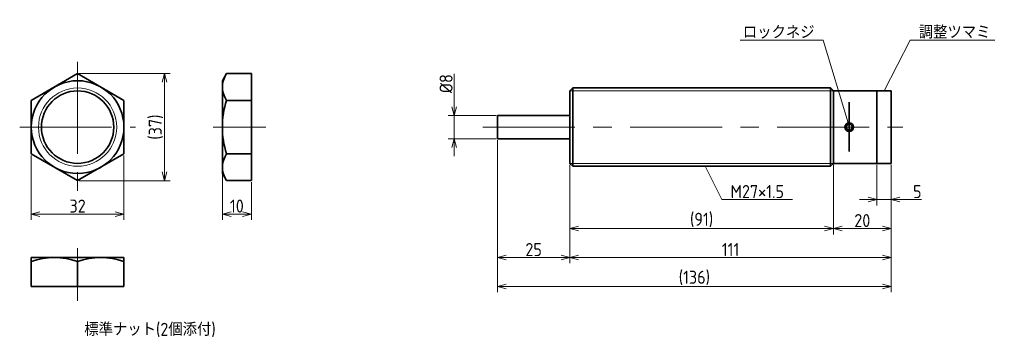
# Model space of a CAD drawing. Header units: millimetres. Extents: x 50 to 390, y 112 to 222.
import ezdxf

# ---------------------------------------------------------------- set-up
doc = ezdxf.new("R2010")
doc.units = ezdxf.units.MM
doc.linetypes.add('CENTER', pattern=[50.8, 31.75, -6.35, 6.35, -6.35])
doc.layers.get('0').update_dxf_attribs({"plot": 0})
doc.layers.add('図形', color=7, linetype='Continuous', lineweight=35)
doc.layers.add('寸法・文字', color=3, linetype='Continuous', lineweight=18)
doc.layers.get('0').off()
doc.styles.add('Dimension', font='isocp.shx', dxfattribs={"bigfont": 'bigfont.shx'})
doc.dimstyles.new('DXF用', dxfattribs={"dimtxt": 4.5, "dimasz": 3, "dimexe": 2, "dimexo": 0.5, "dimgap": 0.5, "dimtad": 1, "dimdec": 3, "dimdsep": 46, "dimtxsty": 'Dimension', "dimblk": 'OPEN30', "dimcen": 2.5, "dimclrd": 3, "dimclre": 3, "dimclrt": 3, "dimazin": 2, "dimtfac": 1, "dimtdec": 3, "dimtmove": 0, "dimatfit": 3, "dimldrblk": 'OPEN30', "dimfxl": 1, "dimlwd": 18, "dimlwe": 18, "dimarcsym": 0})
doc.dimstyles.new('DXF用-2', dxfattribs={"dimtxt": 4.5, "dimasz": 3, "dimexe": 2, "dimexo": 0.5, "dimgap": 0.5, "dimtad": 1, "dimdec": 3, "dimdsep": 46, "dimtxsty": 'Dimension', "dimblk": 'OPEN30', "dimcen": 2.5, "dimclrd": 3, "dimclre": 3, "dimclrt": 3, "dimazin": 2, "dimtfac": 1, "dimtdec": 3, "dimtmove": 0, "dimatfit": 1, "dimldrblk": 'OPEN30', "dimfxl": 1, "dimlwd": 18, "dimlwe": 18, "dimarcsym": 0})

# ---------------------------------------------------------------- blocks, each defined once
blk = doc.blocks.new('_Open30')
at = {"color": 0, "linetype": 'ByBlock', "lineweight": -2}
for p, q in [((-1, 0.27), (0, 0)), ((0, 0), (-1, -0.27)), ((0, 0), (-1, 0))]:
    blk.add_line(p, q, dxfattribs=at)
blk = doc.blocks.new('*D1')
at = {"layer": 'Defpoints', "color": 0}
for p in [(54, 175.76), (86, 175.76), (86, 155)]:
    blk.add_point(p, dxfattribs=at)
at = {"layer": '寸法・文字', "color": 3, "lineweight": 18}
for p, q in [((54, 175.26), (54, 153)), ((86, 175.26), (86, 153)), ((57, 155), (83, 155))]:
    blk.add_line(p, q, dxfattribs=at)
at = {"layer": '寸法・文字', "color": 3, "lineweight": 18, "xscale": 3, "yscale": 3, "zscale": 3, "rotation": 180}
blk.add_blockref('_Open30', (54, 155), dxfattribs=at)
at = {"layer": '寸法・文字', "color": 3, "lineweight": 18, "xscale": 3, "yscale": 3, "zscale": 3}
blk.add_blockref('_Open30', (86, 155), dxfattribs=at)
at = {"layer": '寸法・文字', "color": 3, "insert": (70, 157.75), "char_height": 4.5, "attachment_point": 5, "style": 'Dimension'}
blk.add_mtext('32', dxfattribs=at)
blk = doc.blocks.new('*D2')
at = {"layer": 'Defpoints', "color": 0}
for p in [(70, 203.48), (100, 203.48), (70, 166.52)]:
    blk.add_point(p, dxfattribs=at)
at = {"layer": '寸法・文字', "color": 3, "lineweight": 18}
for p, q in [((70.5, 203.48), (102, 203.48)), ((100, 169.52), (100, 200.48)), ((70.5, 166.52), (102, 166.52))]:
    blk.add_line(p, q, dxfattribs=at)
at = {"layer": '寸法・文字', "color": 3, "lineweight": 18, "xscale": 3, "yscale": 3, "zscale": 3}
for p, rotation in [((100, 203.48), 90), ((100, 166.52), 270)]:
    blk.add_blockref('_Open30', p, dxfattribs=dict(at, rotation=rotation))
at = {"layer": '寸法・文字', "color": 3, "insert": (97.03, 185), "char_height": 4.5, "attachment_point": 5, "rotation": 90, "style": 'Dimension'}
blk.add_mtext('(37)', dxfattribs=at)
blk = doc.blocks.new('*D3')
at = {"layer": 'Defpoints', "color": 0}
for p in [(120, 169), (130, 166.52), (130, 155)]:
    blk.add_point(p, dxfattribs=at)
at = {"layer": '寸法・文字', "color": 3, "lineweight": 18}
for p, q in [((120, 168.5), (120, 153)), ((130, 166.02), (130, 153)), ((123, 155), (127, 155))]:
    blk.add_line(p, q, dxfattribs=at)
at = {"layer": '寸法・文字', "color": 3, "lineweight": 18, "xscale": 3, "yscale": 3, "zscale": 3, "rotation": 180}
blk.add_blockref('_Open30', (120, 155), dxfattribs=at)
at = {"layer": '寸法・文字', "color": 3, "lineweight": 18, "xscale": 3, "yscale": 3, "zscale": 3}
blk.add_blockref('_Open30', (130, 155), dxfattribs=at)
at = {"layer": '寸法・文字', "color": 3, "insert": (125, 157.75), "char_height": 4.5, "attachment_point": 5, "style": 'Dimension'}
blk.add_mtext('10', dxfattribs=at)
blk = doc.blocks.new('*D5')
at = {"layer": 'Defpoints', "color": 0}
for p in [(215, 189), (200, 181), (215, 181)]:
    blk.add_point(p, dxfattribs=at)
at = {"layer": '寸法・文字', "color": 3, "lineweight": 18}
for p, q in [((200, 192), (200, 203.425)), ((214.5, 189), (198, 189)), ((200, 181), (200, 189)), ((214.5, 181), (198, 181)), ((200, 178), (200, 175))]:
    blk.add_line(p, q, dxfattribs=at)
at = {"layer": '寸法・文字', "color": 3, "lineweight": 18, "xscale": 3, "yscale": 3, "zscale": 3}
for p, rotation in [((200, 189), 270), ((200, 181), 90)]:
    blk.add_blockref('_Open30', p, dxfattribs=dict(at, rotation=rotation))
at = {"layer": '寸法・文字', "color": 3, "insert": (197.25, 200), "char_height": 4.5, "attachment_point": 5, "rotation": 90, "style": 'Dimension'}
blk.add_mtext('%%c8', dxfattribs=at)
blk = doc.blocks.new('*D6')
at = {"layer": 'Defpoints', "color": 0}
for p in [(346, 172.5), (351, 172.5), (346, 160)]:
    blk.add_point(p, dxfattribs=at)
at = {"layer": '寸法・文字', "color": 3, "lineweight": 18}
for p, q in [((346, 172), (346, 158)), ((351, 172), (351, 158)), ((343, 160), (340, 160)), ((346, 160), (351, 160)), ((354, 160), (361.49, 160))]:
    blk.add_line(p, q, dxfattribs=at)
at = {"layer": '寸法・文字', "color": 3, "lineweight": 18, "xscale": 3, "yscale": 3, "zscale": 3}
blk.add_blockref('_Open30', (346, 160), dxfattribs=at)
at = {"layer": '寸法・文字', "color": 3, "lineweight": 18, "xscale": 3, "yscale": 3, "zscale": 3, "rotation": 180}
blk.add_blockref('_Open30', (351, 160), dxfattribs=at)
at = {"layer": '寸法・文字', "color": 3, "insert": (360, 162.75), "char_height": 4.5, "attachment_point": 5, "style": 'Dimension'}
blk.add_mtext('5', dxfattribs=at)
blk = doc.blocks.new('*D7')
at = {"layer": 'Defpoints', "color": 0}
for p in [(331, 172.5), (351, 172.5), (331, 150)]:
    blk.add_point(p, dxfattribs=at)
at = {"layer": '寸法・文字', "color": 3, "lineweight": 18}
for p, q in [((331, 172), (331, 148)), ((351, 172), (351, 148)), ((348, 150), (334, 150))]:
    blk.add_line(p, q, dxfattribs=at)
at = {"layer": '寸法・文字', "color": 3, "lineweight": 18, "xscale": 3, "yscale": 3, "zscale": 3, "rotation": 180}
blk.add_blockref('_Open30', (331, 150), dxfattribs=at)
at = {"layer": '寸法・文字', "color": 3, "lineweight": 18, "xscale": 3, "yscale": 3, "zscale": 3}
blk.add_blockref('_Open30', (351, 150), dxfattribs=at)
at = {"layer": '寸法・文字', "color": 3, "insert": (341, 152.75), "char_height": 4.5, "attachment_point": 5, "style": 'Dimension'}
blk.add_mtext('20', dxfattribs=at)
blk = doc.blocks.new('*D8')
at = {"layer": 'Defpoints', "color": 0}
for p in [(240, 172), (331, 172), (240, 150)]:
    blk.add_point(p, dxfattribs=at)
at = {"layer": '寸法・文字', "color": 3, "lineweight": 18}
for p, q in [((240, 171.5), (240, 148)), ((331, 171.5), (331, 148)), ((328, 150), (243, 150))]:
    blk.add_line(p, q, dxfattribs=at)
at = {"layer": '寸法・文字', "color": 3, "lineweight": 18, "xscale": 3, "yscale": 3, "zscale": 3, "rotation": 180}
blk.add_blockref('_Open30', (240, 150), dxfattribs=at)
at = {"layer": '寸法・文字', "color": 3, "lineweight": 18, "xscale": 3, "yscale": 3, "zscale": 3}
blk.add_blockref('_Open30', (331, 150), dxfattribs=at)
at = {"layer": '寸法・文字', "color": 3, "insert": (285.5, 152.98), "char_height": 4.5, "attachment_point": 5, "style": 'Dimension'}
blk.add_mtext('(91)', dxfattribs=at)
blk = doc.blocks.new('*D9')
at = {"layer": 'Defpoints', "color": 0}
for p in [(240, 172.5), (351, 172), (240, 140)]:
    blk.add_point(p, dxfattribs=at)
at = {"layer": '寸法・文字', "color": 3, "lineweight": 18}
for p, q in [((240, 172), (240, 138)), ((351, 171.5), (351, 138)), ((348, 140), (243, 140))]:
    blk.add_line(p, q, dxfattribs=at)
at = {"layer": '寸法・文字', "color": 3, "lineweight": 18, "xscale": 3, "yscale": 3, "zscale": 3, "rotation": 180}
blk.add_blockref('_Open30', (240, 140), dxfattribs=at)
at = {"layer": '寸法・文字', "color": 3, "lineweight": 18, "xscale": 3, "yscale": 3, "zscale": 3}
blk.add_blockref('_Open30', (351, 140), dxfattribs=at)
at = {"layer": '寸法・文字', "color": 3, "insert": (295.5, 142.75), "char_height": 4.5, "attachment_point": 5, "style": 'Dimension'}
blk.add_mtext('111', dxfattribs=at)
blk = doc.blocks.new('*D10')
at = {"layer": 'Defpoints', "color": 0}
for p in [(215, 181), (240, 172.5), (215, 140)]:
    blk.add_point(p, dxfattribs=at)
at = {"layer": '寸法・文字', "color": 3, "lineweight": 18}
for p, q in [((215, 180.5), (215, 138)), ((240, 172), (240, 138)), ((237, 140), (218, 140))]:
    blk.add_line(p, q, dxfattribs=at)
at = {"layer": '寸法・文字', "color": 3, "lineweight": 18, "xscale": 3, "yscale": 3, "zscale": 3, "rotation": 180}
blk.add_blockref('_Open30', (215, 140), dxfattribs=at)
at = {"layer": '寸法・文字', "color": 3, "lineweight": 18, "xscale": 3, "yscale": 3, "zscale": 3}
blk.add_blockref('_Open30', (240, 140), dxfattribs=at)
at = {"layer": '寸法・文字', "color": 3, "insert": (227.5, 142.75), "char_height": 4.5, "attachment_point": 5, "style": 'Dimension'}
blk.add_mtext('25', dxfattribs=at)
blk = doc.blocks.new('*D12')
at = {"layer": 'Defpoints', "color": 0}
for p in [(215, 180.5), (351, 172.5), (215, 130)]:
    blk.add_point(p, dxfattribs=at)
at = {"layer": '寸法・文字', "color": 3, "lineweight": 18}
for p, q in [((215, 180), (215, 128)), ((351, 172), (351, 128)), ((348, 130), (218, 130))]:
    blk.add_line(p, q, dxfattribs=at)
at = {"layer": '寸法・文字', "color": 3, "lineweight": 18, "xscale": 3, "yscale": 3, "zscale": 3, "rotation": 180}
blk.add_blockref('_Open30', (215, 130), dxfattribs=at)
at = {"layer": '寸法・文字', "color": 3, "lineweight": 18, "xscale": 3, "yscale": 3, "zscale": 3}
blk.add_blockref('_Open30', (351, 130), dxfattribs=at)
at = {"layer": '寸法・文字', "color": 3, "insert": (283, 132.975), "char_height": 4.5, "attachment_point": 5, "style": 'Dimension'}
blk.add_mtext('(136)', dxfattribs=at)

msp = doc.modelspace()

# ---------------------------------------------------------------- linework, layer by layer
at = {"layer": '図形', "color": 3, "linetype": 'CENTER', "lineweight": 18}
for p, q in [((70, 207.5), (70, 162.5)), ((50, 185), (90, 185)), ((116.8117, 185), (135, 185)), ((210, 185), (355, 185)), ((70, 143.1883), (70, 125))]:
    msp.add_line(p, q, dxfattribs=at)
at = {"layer": '図形'}
for p, q in [((70, 203.4752), (54, 194.2376)), ((86, 194.2376), (70, 203.4752)), ((120, 201), (121.4291, 203.4752)), ((120, 169), (120, 201)), ((121.4291, 203.4752), (130, 203.4752)), ((130, 166.5248), (130, 203.4752)), ((240, 197.5), (241, 198.5)), ((240, 197.5), (240, 172.5)), ((241, 198.5), (330, 198.5)), ((241, 198.5), (241, 171.5)), ((330, 198.5), (330, 171.5)), ((331, 197.5), (330, 198.5)), ((331, 197.5), (331, 172.5)), ((331, 197.5), (346, 197.5)), ((346, 197.5), (346, 172.5)), ((346, 197.5), (351, 197.5)), ((351, 197.5), (351, 172.5)), ((54, 194.2376), (54, 175.7624)), ((86, 175.7624), (86, 194.2376)), ((121.4291, 194.2376), (130, 194.2376)), ((240, 189), (215, 189)), ((215, 181), (215, 189)), ((240, 181), (215, 181)), ((54, 175.7624), (70, 166.5248)), ((70, 166.5248), (86, 175.7624)), ((121.4291, 175.7624), (130, 175.7624)), ((240, 172.5), (241, 171.5)), ((241.0045, 171.5), (330, 171.5)), ((331, 172.5), (330, 171.5)), ((331, 172.5), (346, 172.5)), ((346, 172.5), (351, 172.5)), ((120, 169), (121.4291, 166.5248)), ((121.4291, 166.5248), (130, 166.5248)), ((54, 140), (86, 140)), ((54, 140), (54, 130)), ((86, 140), (86, 130)), ((70, 138.5709), (70, 130)), ((54, 130), (86, 130))]:
    msp.add_line(p, q, dxfattribs=at)
at = {"layer": '図形', "color": 3, "lineweight": 18}
for p, q in [((240, 197.5), (331, 197.5)), ((240, 172.5), (331, 172.5))]:
    msp.add_line(p, q, dxfattribs=at)
at = {"layer": '図形', "color": 3, "linetype": 'CENTER'}
msp.add_line((336.5, 193.6215), (336.5, 176.6066), dxfattribs=at)
at = {"layer": '図形'}
for centre, radius in [((70, 185), 16), ((70, 185), 12.5), ((336.5, 185), 1.5), ((336.5, 185), 1)]:
    msp.add_circle(centre, radius, dxfattribs=at)
at = {"layer": '図形', "color": 3, "lineweight": 18}
msp.add_circle((70, 185), 13.5, dxfattribs=at)
at = {"layer": '図形'}
for centre, radius, start, end in [((128.1786, 198.8564), 8.1786, 145.615753, 214.384248), ((150.5709, 185), 30.5709, 162.412046, 197.587954), ((128.1786, 171.1436), 8.1786, 145.615752, 214.384247), ((62, 116.8932), 23.1068, 69.743841, 110.256159), ((78, 116.8932), 23.1068, 69.743841, 110.256159)]:
    msp.add_arc(centre, radius, start, end, dxfattribs=at)

# ---------------------------------------------------------------- texts
at = {"layer": '寸法・文字', "char_height": 4.5, "style": 'Dimension'}
for s, insert, attachment_point in [('ロックネジ', (324.5, 215.5), 9), ('調整ツマミ', (360.5, 215.5), 7), ('M27×1.5', (295.5, 160.5), 7)]:
    msp.add_mtext(s, dxfattribs=dict(at, insert=insert, attachment_point=attachment_point))
at = {"layer": '寸法・文字', "insert": (95, 115), "char_height": 4.5, "width": 85.4094, "attachment_point": 5, "style": 'Dimension'}
msp.add_mtext('標準ナット(2個添付)', dxfattribs=at)

# ---------------------------------------------------------------- dimensions: what is measured, and where the dimension line sits
at = {"layer": '寸法・文字'}
for base, p1, p2, text, dimstyle, override, picture, middle in [((100, 203.4752), (70, 166.5248), (70, 203.4752), '(<>)', 'DXF用', {"dimdec": 1}, '*D2', (100, 185)), ((200, 181), (215, 189), (215, 181), '%%c<>', 'DXF用-2', {"dimse1": 0, "dimse2": 0}, '*D5', (200, 200))]:
    dim = msp.add_linear_dim(base=base, p1=p1, p2=p2, angle=90, text=text, dimstyle=dimstyle, override=override, dxfattribs=at)
    dim.commit()
    dim.dimension.update_dxf_attribs({"geometry": picture, "text_midpoint": middle, "dimtype": 160})
for base, p1, p2, picture, middle in [((215, 140), (240, 172.5), (215, 181), '*D10', (227.5, 140)), ((86, 155), (54, 175.7624), (86, 175.7624), '*D1', (70, 155)), ((240, 140), (351, 172), (240, 172.5), '*D9', (295.5, 140)), ((331, 150), (351, 172.5), (331, 172.5), '*D7', (341, 150)), ((346, 160), (351, 172.5), (346, 172.5), '*D6', (360, 160)), ((130, 155), (120, 169), (130, 166.5248), '*D3', (125, 155))]:
    dim = msp.add_linear_dim(base=base, p1=p1, p2=p2, dimstyle='DXF用', dxfattribs=at)
    dim.commit()
    dim.dimension.update_dxf_attribs({"geometry": picture, "text_midpoint": middle, "dimtype": 160})
for base, p1, p2, picture, middle in [((215, 130), (351, 172.5), (215, 180.5), '*D12', (283, 130)), ((240, 150), (331, 172), (240, 172), '*D8', (285.5, 150))]:
    dim = msp.add_linear_dim(base=base, p1=p1, p2=p2, text='(<>)', dimstyle='DXF用', dxfattribs=at)
    dim.commit()
    dim.dimension.update_dxf_attribs({"geometry": picture, "text_midpoint": middle, "dimtype": 160})

# ---------------------------------------------------------------- leaders
at = {"layer": '寸法・文字', "annotation_type": 0, "has_hookline": 1}
for points, hookline_direction, text_width in [([(336.069, 186.4367), (327.5, 215), (325, 215)], 1, 25.725), ([(348.5, 197.5), (357.5, 215), (360, 215)], 0, 26.325), ([(286.75, 171.5), (292.5, 160), (295, 160)], 0, 21.3364)]:
    msp.add_leader(points, dimstyle='DXF用', override={"dimgap": 0.5, "dimtad": 1}, dxfattribs=dict(at, hookline_direction=hookline_direction, text_width=text_width))

doc.saveas('drawing.dxf')
